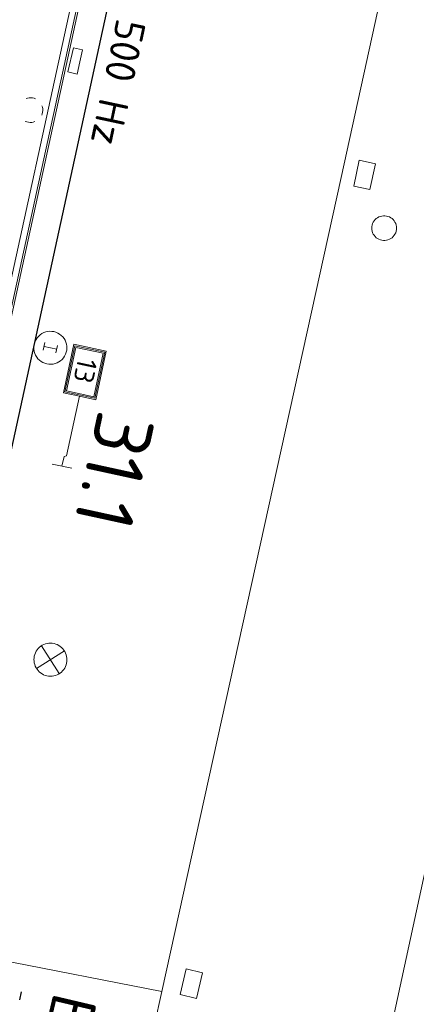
# Model space of a CAD drawing. Header units: metres. Extents: x 3425540 to 3446143, y 5432760 to 5444637.
# Tile 168 of 256: x 3435992 to 3436016, y 5440104 to 5440163. Entities that reach past the tile are written whole.
import ezdxf
from ezdxf.enums import TextEntityAlignment as Align

# ---------------------------------------------------------------- set-up
doc = ezdxf.new("R2010")
doc.units = ezdxf.units.M
for name, color, linetype, lineweight in [('B_Bestand', 9, 'Continuous', 18), ('B_Flurgrenzen', 9, 'Continuous', 18), ('B_Gleisachse', 9, 'Continuous', 25), ('B_Kilometrierung', 9, 'Continuous', 25), ('Bestand_Neu_Strecke 3433', 9, 'Continuous', 18)]:
    doc.layers.add(name, color=color, linetype=linetype, lineweight=lineweight)
doc.styles.get("Standard").update_dxf_attribs({"font": 'isocpeur.ttf'})

msp = doc.modelspace()

# ---------------------------------------------------------------- linework, layer by layer
at = {"layer": 'B_Bestand'}
for p, q in [((3435989.312, 5440136.95), (3436001.848, 5440194.431)), ((3435989.801, 5440136.843), (3436002.337, 5440194.324)), ((3436001.485, 5440190.897), (3435988.79, 5440132.768)), ((3435995.047, 5440159.991), (3435995.375, 5440161.455)), ((3435995.375, 5440161.455), (3435995.924, 5440161.332)), ((3435995.924, 5440161.332), (3435995.76, 5440160.6)), ((3435995.76, 5440160.6), (3435995.596, 5440159.868)), ((3435995.596, 5440159.868), (3435995.047, 5440159.991)), ((3435993.649, 5440143.598), (3435993.547, 5440143.137)), ((3435993.598, 5440143.367), (3435994.367, 5440143.198)), ((3435994.417, 5440143.429), (3435994.316, 5440142.968)), ((3435994.686, 5440136.106), (3435994.814, 5440136.693)), ((3435994.814, 5440136.693), (3435994.963, 5440136.734)), ((3435994.1, 5440136.234), (3435995.273, 5440135.979)), ((3435994.829, 5440124.927), (3435993.148, 5440123.847)), ((3435993.453, 5440125.23), (3435994.524, 5440123.543))]:
    msp.add_line(p, q, dxfattribs=at)
for points in [[(3435993.085, 5440158.363), (3435992.992, 5440158.402), (3435992.898, 5440158.422), (3435992.798, 5440158.431), (3435992.697, 5440158.429), (3435992.602, 5440158.414), (3435992.507, 5440158.382)], [(3435993.456, 5440157.371), (3435993.494, 5440157.464), (3435993.515, 5440157.558), (3435993.524, 5440157.658), (3435993.521, 5440157.759), (3435993.506, 5440157.854), (3435993.474, 5440157.949)], [(3435992.463, 5440157), (3435992.556, 5440156.962), (3435992.65, 5440156.941), (3435992.751, 5440156.932), (3435992.851, 5440156.935), (3435992.946, 5440156.95), (3435993.042, 5440156.982)], [(3436013.672, 5440154.43), (3436013.337, 5440152.865), (3436012.351, 5440153.076), (3436012.687, 5440154.641), (3436013.672, 5440154.43)], [(3435993.768, 5440142.307), (3435993.892, 5440142.287), (3435994.02, 5440142.283), (3435994.144, 5440142.296), (3435994.264, 5440142.327), (3435994.385, 5440142.364), (3435994.494, 5440142.421), (3435994.599, 5440142.495), (3435994.69, 5440142.579), (3435994.775, 5440142.673), (3435994.846, 5440142.779), (3435994.903, 5440142.887), (3435994.945, 5440143.007), (3435994.972, 5440143.13), (3435994.984, 5440143.256), (3435994.978, 5440143.378), (3435994.957, 5440143.504), (3435994.92, 5440143.625), (3435994.872, 5440143.74), (3435994.808, 5440143.851), (3435994.733, 5440143.948), (3435994.639, 5440144.033), (3435994.543, 5440144.11), (3435994.436, 5440144.174), (3435994.318, 5440144.224), (3435994.197, 5440144.259), (3435994.072, 5440144.278), (3435993.944, 5440144.282), (3435993.82, 5440144.269), (3435993.701, 5440144.239), (3435993.58, 5440144.201), (3435993.471, 5440144.145), (3435993.366, 5440144.071), (3435993.275, 5440143.986), (3435993.19, 5440143.892), (3435993.118, 5440143.787), (3435993.062, 5440143.679), (3435993.02, 5440143.559), (3435992.993, 5440143.436), (3435992.981, 5440143.31), (3435992.986, 5440143.188), (3435993.007, 5440143.062), (3435993.045, 5440142.941), (3435993.092, 5440142.826), (3435993.156, 5440142.715), (3435993.232, 5440142.618), (3435993.326, 5440142.533), (3435993.422, 5440142.455), (3435993.528, 5440142.392), (3435993.646, 5440142.341), (3435993.768, 5440142.307)], [(3435994.963, 5440136.734), (3435995.749, 5440140.342), (3435996.729, 5440140.129), (3435997.368, 5440143.068), (3435995.409, 5440143.494), (3435994.769, 5440140.556), (3435995.749, 5440140.342)], [(3435994.864, 5440140.616), (3435996.668, 5440140.224), (3435997.274, 5440143.007), (3435995.47, 5440143.4), (3435994.864, 5440140.616)], [(3435994.958, 5440140.677), (3435996.607, 5440140.318), (3435997.18, 5440142.946), (3435995.53, 5440143.305), (3435994.958, 5440140.677)], [(3435993.772, 5440123.409), (3435993.875, 5440123.392), (3435993.98, 5440123.386), (3435994.084, 5440123.39), (3435994.188, 5440123.406), (3435994.289, 5440123.432), (3435994.387, 5440123.469), (3435994.481, 5440123.516), (3435994.569, 5440123.572), (3435994.651, 5440123.637), (3435994.726, 5440123.711), (3435994.792, 5440123.792), (3435994.85, 5440123.879), (3435994.898, 5440123.972), (3435994.936, 5440124.07), (3435994.964, 5440124.17), (3435994.982, 5440124.274), (3435994.988, 5440124.378), (3435994.983, 5440124.483), (3435994.968, 5440124.586), (3435994.941, 5440124.688), (3435994.905, 5440124.786), (3435994.858, 5440124.879), (3435994.801, 5440124.968), (3435994.736, 5440125.049), (3435994.663, 5440125.124), (3435994.582, 5440125.191), (3435994.494, 5440125.248), (3435994.402, 5440125.297), (3435994.304, 5440125.335), (3435994.203, 5440125.363), (3435994.1, 5440125.38), (3435993.995, 5440125.386), (3435993.891, 5440125.382), (3435993.787, 5440125.366), (3435993.686, 5440125.34), (3435993.588, 5440125.303), (3435993.494, 5440125.256), (3435993.406, 5440125.2), (3435993.324, 5440125.134), (3435993.249, 5440125.061), (3435993.183, 5440124.98), (3435993.125, 5440124.893), (3435993.077, 5440124.8), (3435993.039, 5440124.702), (3435993.011, 5440124.602), (3435992.994, 5440124.498), (3435992.987, 5440124.394), (3435992.992, 5440124.289), (3435993.008, 5440124.186), (3435993.034, 5440124.084), (3435993.071, 5440123.986), (3435993.117, 5440123.893), (3435993.174, 5440123.804), (3435993.239, 5440123.722), (3435993.313, 5440123.648), (3435993.393, 5440123.581), (3435993.481, 5440123.523), (3435993.574, 5440123.475), (3435993.671, 5440123.437), (3435993.772, 5440123.409)], [(3436003.19, 5440105.418), (3436002.824, 5440103.861), (3436001.843, 5440104.091), (3436002.208, 5440105.648), (3436003.19, 5440105.418)]]:
    msp.add_lwpolyline(points, dxfattribs=at)
msp.add_open_spline([(3435979.664, 5439954.64), (3435980.099, 5439954.133), (3435980.533, 5439953.626), (3435980.968, 5439953.119), (3435981.674, 5439952.296), (3435983.208, 5439952.194), (3435984.18, 5439952.598), (3435985.113, 5439952.986), (3435986.144, 5439953.637), (3435986.545, 5439954.639), (3435987.66, 5439957.43), (3435988.165, 5439960.212), (3435988.668, 5439963.069), (3435989.164, 5439965.886), (3435989.43, 5439968.731), (3435990.015, 5439971.531), (3435990.706, 5439974.84), (3435991.557, 5439978.108), (3435992.813, 5439981.261), (3435993.775, 5439983.675), (3435994.877, 5439986), (3435995.968, 5439988.341), (3435999.348, 5439995.592), (3436003.513, 5440002.473), (3436006.781, 5440009.776), (3436009.279, 5440015.361), (3436008.848, 5440021.843), (3436010.658, 5440027.719), (3436011.667, 5440030.993), (3436012.613, 5440034.354), (3436014.896, 5440037.028), (3436019.574, 5440042.508), (3436025.631, 5440046.002), (3436030.598, 5440050.909), (3436031.346, 5440051.649), (3436032.09, 5440052.372), (3436032.764, 5440053.207), (3436033.592, 5440054.234), (3436034.276, 5440055.379), (3436034.576, 5440056.638), (3436038.384, 5440072.62), (3436042.051, 5440088.609), (3436045.722, 5440104.617), (3436049.03, 5440119.044), (3436052.285, 5440133.477), (3436055.534, 5440147.909), (3436055.814, 5440149.153), (3436056.312, 5440150.471), (3436055.511, 5440151.734), (3436054.876, 5440152.734), (3436053.924, 5440153.45), (3436053.074, 5440153.531), (3436052.45, 5440153.591), (3436051.68, 5440153.123), (3436051.143, 5440152.432), (3436050.255, 5440151.29), (3436050.152, 5440150.158), (3436049.995, 5440148.944), (3436049.609, 5440145.952), (3436049.223, 5440142.959), (3436048.837, 5440139.966)], degree=3, knots=[0, 0, 0, 0, 0.008363, 0.008363, 0.008363, 0.021947, 0.021947, 0.021947, 0.034987, 0.034987, 0.034987, 0.071277, 0.071277, 0.071277, 0.107045, 0.107045, 0.107045, 0.149309, 0.149309, 0.149309, 0.181665, 0.181665, 0.181665, 0.281885, 0.281885, 0.281885, 0.358515, 0.358515, 0.358515, 0.401212, 0.401212, 0.401212, 0.4887, 0.4887, 0.4887, 0.501882, 0.501882, 0.501882, 0.518079, 0.518079, 0.518079, 0.723698, 0.723698, 0.723698, 0.909001, 0.909001, 0.909001, 0.924968, 0.924968, 0.924968, 0.937608, 0.937608, 0.937608, 0.946883, 0.946883, 0.946883, 0.962212, 0.962212, 0.962212, 1, 1, 1, 1], dxfattribs=at)
at = {"layer": 'B_Flurgrenzen'}
msp.add_line((3436024.244, 5440146.734), (3436014.115, 5440099.729), dxfattribs=at)
msp.add_lwpolyline([(3436014.945, 5440150.532), (3436014.939, 5440150.626), (3436014.921, 5440150.715), (3436014.892, 5440150.81), (3436014.851, 5440150.892), (3436014.797, 5440150.969), (3436014.738, 5440151.046), (3436014.673, 5440151.111), (3436014.597, 5440151.164), (3436014.514, 5440151.211), (3436014.425, 5440151.241), (3436014.337, 5440151.264), (3436014.242, 5440151.276), (3436014.148, 5440151.276), (3436014.053, 5440151.264), (3436013.965, 5440151.241), (3436013.876, 5440151.211), (3436013.793, 5440151.164), (3436013.717, 5440151.111), (3436013.652, 5440151.046), (3436013.593, 5440150.969), (3436013.539, 5440150.892), (3436013.498, 5440150.81), (3436013.469, 5440150.715), (3436013.451, 5440150.626), (3436013.445, 5440150.532), (3436013.451, 5440150.438), (3436013.469, 5440150.349), (3436013.498, 5440150.254), (3436013.539, 5440150.172), (3436013.593, 5440150.095), (3436013.652, 5440150.018), (3436013.717, 5440149.953), (3436013.793, 5440149.9), (3436013.876, 5440149.853), (3436013.965, 5440149.823), (3436014.053, 5440149.8), (3436014.148, 5440149.788), (3436014.242, 5440149.788), (3436014.337, 5440149.8), (3436014.425, 5440149.823), (3436014.514, 5440149.853), (3436014.597, 5440149.9), (3436014.673, 5440149.953), (3436014.738, 5440150.018), (3436014.797, 5440150.095), (3436014.851, 5440150.172), (3436014.892, 5440150.254), (3436014.921, 5440150.349), (3436014.939, 5440150.438), (3436014.945, 5440150.532)], dxfattribs=at)
at = {"layer": 'B_Gleisachse'}
msp.add_line((3436011.425, 5440228.091), (3435988.753, 5440124.036), dxfattribs=at)
at = {"layer": 'B_Kilometrierung'}
msp.add_line((3435992.126, 5440103.78), (3435992.241, 5440104.266), dxfattribs=at)
at = {"layer": 'Bestand_Neu_Strecke 3433'}
for p, q in [((3436027.087, 5440224.787), (3436011.599, 5440153.602)), ((3436011.599, 5440153.602), (3436000.724, 5440104.291)), ((3436000.724, 5440104.291), (3435990.616, 5440058.77))]:
    msp.add_line(p, q, dxfattribs=at)
at = {"layer": 'Bestand_Neu_Strecke 3433', "ltscale": 2.5}
msp.add_line((3435989.974, 5440106.391), (3436000.724, 5440104.291), dxfattribs=at)

# ---------------------------------------------------------------- texts
at = {"layer": 'B_Bestand'}
for s, height, rotation, p in [('500 Hz', 1.8, 257.95911, (3435998.093, 5440159.353)), ('13', 1.2, 257.85125, (3435996.101, 5440141.886))]:
    msp.add_text(s, height=height, rotation=rotation, dxfattribs=at).set_placement(p, align=Align.MIDDLE)
at = {"layer": 'B_Kilometrierung'}
msp.add_text('31.1', height=3.499, rotation=257.70819, dxfattribs=at).set_placement((3435997.869, 5440135.817), align=Align.MIDDLE)
msp.add_text('Bf Winden (Pfalz)', height=2.7, rotation=256.7414, dxfattribs=at).set_placement((3435994.207, 5440104.316))

doc.saveas('drawing.dxf')
